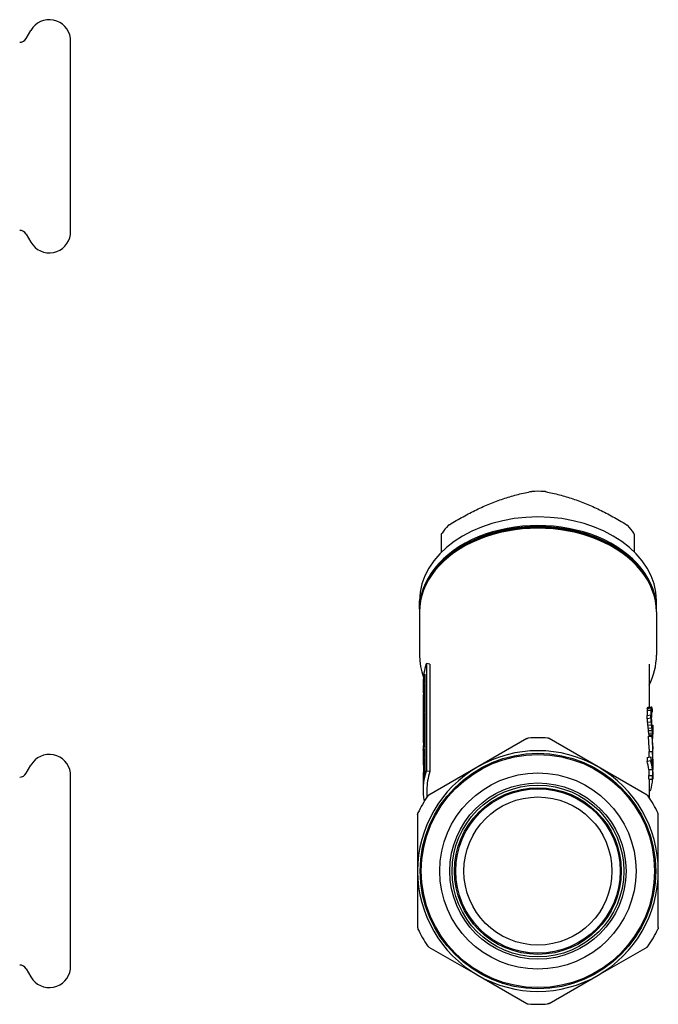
# Model space of a CAD drawing. Header units: millimetres. Extents: x 40 to 3637, y 48 to 329.
# Tile 4 of 4: x 359 to 445, y 194 to 327. Entities that reach past the tile are written whole.
import ezdxf

# ---------------------------------------------------------------- set-up
doc = ezdxf.new("R2010")
doc.units = ezdxf.units.MM
doc.layers.add('DETAIL', color=2, linetype='Continuous')

msp = doc.modelspace()

# ---------------------------------------------------------------- linework, layer by layer
at = {"layer": 'DETAIL'}
for p, q in [((359.7, 323.95), (360.33, 325.06)), ((365.71, 297.5), (365.71, 324)), ((359.7, 297.55), (360.33, 296.45)), ((415.81, 254.63), (415.81, 257.03)), ((441.81, 257.03), (441.81, 254.63)), ((412.81, 246.87), (412.81, 248.03)), ((444.81, 246.87), (444.81, 248.03)), ((412.81, 246.51), (412.81, 240.67)), ((444.81, 246.51), (444.81, 240.67)), ((413.74, 239.53), (413.74, 225.03)), ((414.23, 239.44), (413.74, 239.53)), ((414.23, 239.44), (414.23, 224.95)), ((443.81, 239.44), (443.81, 233.68)), ((413.53, 238.09), (413.53, 225.01)), ((413.31, 236.97), (413.31, 236.26)), ((413.53, 236.76), (413.42, 236.77)), ((413.42, 236.77), (413.42, 234.91)), ((413.37, 236.44), (413.37, 234.89)), ((413.37, 235.36), (413.31, 235.36)), ((413.31, 235.36), (413.31, 234.02)), ((413.31, 235.28), (413.31, 233.63)), ((413.53, 234.9), (413.42, 234.91)), ((413.53, 234.49), (413.42, 234.5)), ((413.42, 234.5), (413.42, 234.03)), ((413.31, 233.22), (413.31, 232.91)), ((413.53, 234.02), (413.42, 234.03)), ((413.53, 232.74), (413.42, 232.74)), ((413.42, 232.74), (413.42, 232.44)), ((443.56, 233.18), (444.05, 233.25)), ((443.56, 233.18), (443.56, 232.53)), ((443.58, 233.42), (444.07, 233.49)), ((443.62, 233.58), (444.11, 233.64)), ((443.66, 233.66), (444.15, 233.71)), ((444.07, 233.49), (444.05, 233.25)), ((444.05, 233.25), (444.05, 232.6)), ((444.17, 233.06), (444.15, 232.74)), ((444.15, 232.74), (444.15, 232.25)), ((444.17, 233.03), (444.24, 233.04)), ((444.18, 233.12), (444.21, 233.13)), ((444.24, 233.44), (444.24, 233.04)), ((413.31, 232.38), (413.31, 232.02)), ((413.31, 231.47), (413.31, 231.16)), ((413.53, 232.43), (413.42, 232.44)), ((413.53, 232.01), (413.42, 232.02)), ((413.42, 232.02), (413.42, 231.71)), ((413.53, 231.7), (413.42, 231.71)), ((443.56, 232.53), (444.05, 232.6)), ((443.58, 232.13), (444.07, 232.19)), ((443.62, 231.64), (444.11, 231.69)), ((444.07, 232.19), (444.05, 232.6)), ((444.17, 231.76), (444.15, 232.25)), ((413.31, 230.33), (413.31, 230.05)), ((413.32, 230.58), (413.32, 229.66)), ((413.53, 230.85), (413.34, 230.85)), ((413.34, 230.85), (413.34, 229.82)), ((413.53, 230.26), (413.42, 230.27)), ((413.42, 230.27), (413.42, 229.96)), ((443.66, 231.23), (444.15, 231.28)), ((443.7, 230.82), (444.2, 230.86)), ((443.74, 230.49), (444.24, 230.52)), ((443.78, 230.16), (444.28, 230.18)), ((444.21, 231.22), (444.24, 231.22)), ((444.21, 231.2), (444.31, 231.2)), ((444.24, 231.22), (444.24, 231.2)), ((444.25, 230.88), (444.31, 230.88)), ((444.3, 230.48), (444.31, 230.48)), ((444.31, 231.2), (444.31, 230.88)), ((444.31, 231.08), (444.31, 230)), ((444.31, 230.88), (444.31, 230.48)), ((413.31, 229.38), (413.31, 229.09)), ((413.53, 229.95), (413.42, 229.96)), ((413.53, 229.54), (413.42, 229.55)), ((413.42, 229.55), (413.42, 229.19)), ((413.53, 229.18), (413.42, 229.19)), ((427.29, 229.41), (420.69, 225.59)), ((436.94, 225.59), (430.33, 229.41)), ((443.73, 229.68), (444.23, 229.72)), ((443.75, 229.76), (444.25, 229.79)), ((443.8, 229.91), (444.3, 229.92)), ((443.81, 229.82), (444.31, 229.83)), ((443.81, 229.82), (443.81, 229.76)), ((444.27, 229.48), (444.31, 229.48)), ((413.31, 227.93), (413.31, 227.93)), ((413.31, 227.86), (413.31, 226.31)), ((413.38, 227.63), (413.31, 227.63)), ((413.31, 227.63), (413.31, 226.76)), ((413.53, 227.89), (413.42, 227.9)), ((413.42, 227.9), (413.42, 227.59)), ((413.53, 227.58), (413.42, 227.59)), ((443.77, 227.65), (444.27, 227.67)), ((443.77, 227.65), (443.77, 226.89)), ((443.81, 227.99), (443.81, 227.65)), ((444.27, 227.67), (444.27, 225.73)), ((444.31, 228.32), (444.31, 227.99)), ((413.34, 226.52), (413.34, 226.21)), ((413.37, 226.21), (413.34, 226.21)), ((413.37, 226.13), (413.37, 226.28)), ((413.37, 226.13), (413.37, 225.66)), ((413.53, 226.75), (413.39, 226.75)), ((413.53, 226.65), (413.41, 226.66)), ((413.42, 226.45), (413.41, 226.66)), ((413.53, 226.44), (413.42, 226.45)), ((413.42, 226.45), (413.42, 225.99)), ((443.56, 226.86), (444.05, 226.93)), ((443.56, 226.86), (443.56, 226.38)), ((443.56, 226.38), (444.05, 226.44)), ((444.05, 226.93), (444.05, 226.44)), ((444.31, 226.61), (444.31, 226.04)), ((444.31, 226.59), (444.31, 225.22)), ((359.7, 224.72), (360.33, 225.82)), ((365.71, 198.27), (365.71, 224.77)), ((413.36, 225.27), (413.34, 225.27)), ((413.34, 225.27), (413.34, 224.96)), ((413.34, 224.96), (413.34, 224.96)), ((413.37, 225.66), (413.37, 225.4)), ((413.51, 224.93), (413.37, 224.94)), ((413.53, 225.35), (413.39, 225.36)), ((413.42, 225.99), (413.41, 225.68)), ((413.53, 225.67), (413.41, 225.68)), ((413.53, 225.98), (413.42, 225.99)), ((414.23, 224.95), (413.74, 225.03)), ((420.69, 225.59), (414.08, 221.78)), ((443.54, 221.78), (436.94, 225.59)), ((443.77, 225.22), (444.27, 225.24)), ((443.77, 225.22), (443.77, 224.41)), ((444.27, 225.24), (444.27, 224.43)), ((444.31, 224.92), (444.31, 224.43)), ((413.31, 224.2), (413.31, 223.89)), ((413.39, 224.29), (413.32, 224.29)), ((413.45, 224.61), (413.34, 224.62)), ((443.77, 224.41), (444.27, 224.43)), ((443.81, 223.91), (444.31, 223.92)), ((443.81, 223.91), (443.81, 221.47)), ((444.31, 224.73), (444.31, 223.92)), ((413.31, 223.18), (413.31, 222.47)), ((413.81, 222.47), (413.81, 221.47)), ((443.81, 222.45), (444.05, 222.42)), ((412.56, 219.15), (412.56, 211.52)), ((445.06, 211.52), (445.06, 219.15)), ((412.56, 211.52), (412.56, 203.89)), ((445.06, 203.89), (445.06, 211.52)), ((414.08, 201.26), (420.69, 197.45)), ((436.94, 197.45), (443.54, 201.26)), ((359.7, 198.32), (360.33, 197.22)), ((420.69, 197.45), (427.29, 193.63)), ((430.33, 193.63), (436.94, 197.45))]:
    msp.add_line(p, q, dxfattribs=at)
at = {"layer": 'DETAIL', "flags": 128}
for points in [[(422.31, 261.12), (422.54, 261.21), (422.76, 261.3), (422.99, 261.39), (423.21, 261.47), (423.44, 261.55), (423.66, 261.64), (423.89, 261.71), (424.11, 261.79), (424.34, 261.86), (424.57, 261.94), (424.79, 262.01), (425.02, 262.07), (425.24, 262.14), (425.47, 262.21), (425.7, 262.27), (425.92, 262.33), (426.15, 262.39), (426.38, 262.45), (426.61, 262.5), (426.84, 262.56), (427.07, 262.61), (427.3, 262.66), (427.54, 262.71), (427.77, 262.76)], [(427.77, 262.76), (427.78, 262.76), (427.79, 262.76), (427.8, 262.76), (427.81, 262.77), (427.82, 262.77), (427.83, 262.77), (427.84, 262.77), (427.84, 262.77), (427.85, 262.77), (427.86, 262.77), (427.87, 262.78), (427.88, 262.78), (427.89, 262.78), (427.9, 262.78), (427.91, 262.78), (427.92, 262.78), (427.93, 262.78), (427.94, 262.78), (427.95, 262.78), (427.96, 262.78), (427.97, 262.78), (427.98, 262.78), (427.99, 262.78), (427.99, 262.79)], [(429.85, 262.76), (429.84, 262.76), (429.84, 262.76), (429.83, 262.76), (429.82, 262.77), (429.81, 262.77), (429.8, 262.77), (429.79, 262.77), (429.78, 262.77), (429.77, 262.77), (429.76, 262.77), (429.75, 262.78), (429.74, 262.78), (429.74, 262.78), (429.73, 262.78), (429.72, 262.78), (429.71, 262.78), (429.7, 262.78), (429.69, 262.78), (429.68, 262.78), (429.67, 262.78), (429.66, 262.78), (429.65, 262.78), (429.64, 262.78), (429.63, 262.79)], [(429.85, 262.76), (430.09, 262.71), (430.32, 262.66), (430.55, 262.61), (430.79, 262.56), (431.02, 262.5), (431.25, 262.45), (431.48, 262.39), (431.7, 262.33), (431.93, 262.27), (432.16, 262.21), (432.38, 262.14), (432.61, 262.07), (432.84, 262.01), (433.06, 261.94), (433.29, 261.86), (433.51, 261.79), (433.74, 261.71), (433.96, 261.64), (434.19, 261.55), (434.41, 261.47), (434.64, 261.39), (434.86, 261.3), (435.09, 261.21), (435.31, 261.12)], [(416.85, 258.3), (417.09, 258.44), (417.32, 258.59), (417.55, 258.72), (417.79, 258.86), (418.02, 258.99), (418.25, 259.13), (418.48, 259.26), (418.7, 259.38), (418.93, 259.51), (419.16, 259.63), (419.38, 259.75), (419.61, 259.87), (419.84, 259.98), (420.06, 260.1), (420.29, 260.21), (420.51, 260.32), (420.74, 260.43), (420.96, 260.53), (421.19, 260.64), (421.41, 260.74), (421.64, 260.84), (421.86, 260.93), (422.09, 261.03), (422.31, 261.12)], [(435.31, 261.12), (435.54, 261.03), (435.76, 260.93), (435.99, 260.84), (436.21, 260.74), (436.44, 260.64), (436.66, 260.53), (436.89, 260.43), (437.11, 260.32), (437.34, 260.21), (437.57, 260.1), (437.79, 259.98), (438.02, 259.87), (438.24, 259.75), (438.47, 259.63), (438.7, 259.51), (438.92, 259.38), (439.15, 259.26), (439.38, 259.13), (439.61, 258.99), (439.84, 258.86), (440.07, 258.72), (440.3, 258.59), (440.54, 258.44), (440.77, 258.3)], [(416.85, 258.3), (416.84, 258.3), (416.84, 258.29), (416.83, 258.29), (416.82, 258.28), (416.81, 258.27), (416.8, 258.27), (416.8, 258.26), (416.79, 258.26), (416.78, 258.25), (416.77, 258.25), (416.77, 258.24), (416.76, 258.24), (416.75, 258.23), (416.74, 258.22), (416.74, 258.22), (416.73, 258.21), (416.73, 258.21), (416.72, 258.2), (416.71, 258.2), (416.71, 258.19), (416.7, 258.18), (416.7, 258.18), (416.69, 258.17), (416.68, 258.17)], [(440.77, 258.3), (440.78, 258.3), (440.79, 258.29), (440.8, 258.29), (440.81, 258.28), (440.81, 258.27), (440.82, 258.27), (440.83, 258.26), (440.84, 258.26), (440.85, 258.25), (440.85, 258.25), (440.86, 258.24), (440.87, 258.24), (440.87, 258.23), (440.88, 258.22), (440.89, 258.22), (440.89, 258.21), (440.9, 258.21), (440.91, 258.2), (440.91, 258.2), (440.92, 258.19), (440.92, 258.18), (440.93, 258.18), (440.94, 258.17), (440.94, 258.17)], [(415.81, 257.03), (415.81, 257.03), (415.81, 257.04), (415.81, 257.04), (415.81, 257.05), (415.82, 257.05), (415.82, 257.06), (415.82, 257.07), (415.82, 257.07), (415.82, 257.08), (415.82, 257.08), (415.82, 257.09), (415.83, 257.09), (415.83, 257.1), (415.83, 257.11), (415.83, 257.11), (415.84, 257.12), (415.84, 257.12), (415.84, 257.13), (415.85, 257.14), (415.85, 257.14), (415.85, 257.15), (415.86, 257.15), (415.86, 257.16), (415.87, 257.17)], [(441.81, 257.03), (441.81, 257.03), (441.81, 257.04), (441.81, 257.04), (441.81, 257.05), (441.81, 257.05), (441.81, 257.06), (441.81, 257.07), (441.81, 257.07), (441.81, 257.08), (441.8, 257.08), (441.8, 257.09), (441.8, 257.09), (441.8, 257.1), (441.79, 257.11), (441.79, 257.11), (441.79, 257.12), (441.79, 257.12), (441.78, 257.13), (441.78, 257.14), (441.78, 257.14), (441.77, 257.15), (441.77, 257.15), (441.76, 257.16), (441.76, 257.17)], [(412.81, 240.67), (412.85, 239.91), (412.95, 239.16), (413.11, 238.42), (413.35, 237.68)], [(443.81, 236.61), (444.04, 237.1), (444.25, 237.59), (444.42, 238.09), (444.56, 238.6), (444.67, 239.11), (444.75, 239.63), (444.8, 240.15), (444.81, 240.67)], [(413.42, 234.03), (413.41, 233.94), (413.4, 233.84), (413.39, 233.74), (413.38, 233.64), (413.37, 233.54), (413.37, 233.45), (413.36, 233.35), (413.35, 233.25), (413.35, 233.15), (413.34, 233.05), (413.34, 232.96), (413.33, 232.86), (413.33, 232.76), (413.32, 232.66), (413.32, 232.56), (413.32, 232.47), (413.32, 232.37), (413.31, 232.27), (413.31, 232.17), (413.31, 232.07), (413.31, 231.97), (413.31, 231.88), (413.31, 231.78), (413.32, 231.68)], [(413.37, 233.81), (413.36, 233.75), (413.36, 233.69), (413.35, 233.63), (413.35, 233.57), (413.35, 233.51), (413.34, 233.45), (413.34, 233.39), (413.34, 233.33), (413.33, 233.27), (413.33, 233.21), (413.33, 233.15), (413.33, 233.09), (413.32, 233.03), (413.32, 232.97), (413.32, 232.91), (413.32, 232.85), (413.32, 232.8), (413.32, 232.74), (413.32, 232.68), (413.31, 232.62), (413.31, 232.56), (413.31, 232.5), (413.31, 232.44), (413.31, 232.38)], [(443.58, 233.42), (443.58, 233.41), (443.58, 233.4), (443.58, 233.39), (443.58, 233.38), (443.58, 233.37), (443.57, 233.36), (443.57, 233.35), (443.57, 233.34), (443.57, 233.33), (443.57, 233.32), (443.57, 233.31), (443.57, 233.3), (443.57, 233.29), (443.57, 233.28), (443.57, 233.27), (443.57, 233.26), (443.57, 233.25), (443.56, 233.24), (443.56, 233.23), (443.56, 233.22), (443.56, 233.21), (443.56, 233.2), (443.56, 233.19), (443.56, 233.18)], [(444.18, 233.13), (444.18, 233.13), (444.18, 233.13), (444.18, 233.12), (444.18, 233.12), (444.18, 233.12), (444.18, 233.12), (444.18, 233.11), (444.18, 233.11), (444.18, 233.11), (444.18, 233.1), (444.18, 233.1), (444.18, 233.1), (444.18, 233.09), (444.17, 233.09), (444.17, 233.09), (444.17, 233.08), (444.17, 233.08), (444.17, 233.08), (444.17, 233.07), (444.17, 233.07), (444.17, 233.07), (444.17, 233.06), (444.17, 233.06), (444.17, 233.06)], [(443.58, 232.13), (443.58, 232.14), (443.58, 232.16), (443.58, 232.18), (443.58, 232.19), (443.58, 232.21), (443.57, 232.23), (443.57, 232.25), (443.57, 232.26), (443.57, 232.28), (443.57, 232.3), (443.57, 232.31), (443.57, 232.33), (443.57, 232.35), (443.57, 232.36), (443.57, 232.38), (443.57, 232.4), (443.57, 232.42), (443.56, 232.43), (443.56, 232.45), (443.56, 232.47), (443.56, 232.48), (443.56, 232.5), (443.56, 232.52), (443.56, 232.53)], [(444.18, 231.51), (444.18, 231.52), (444.18, 231.53), (444.18, 231.54), (444.18, 231.56), (444.18, 231.57), (444.18, 231.58), (444.18, 231.59), (444.18, 231.6), (444.18, 231.61), (444.18, 231.62), (444.18, 231.63), (444.18, 231.64), (444.18, 231.65), (444.17, 231.66), (444.17, 231.67), (444.17, 231.68), (444.17, 231.69), (444.17, 231.7), (444.17, 231.71), (444.17, 231.72), (444.17, 231.73), (444.17, 231.74), (444.17, 231.75), (444.17, 231.76)], [(427.29, 229.41), (427.3, 229.41), (427.31, 229.42), (427.32, 229.42), (427.33, 229.43), (427.34, 229.43), (427.35, 229.43), (427.35, 229.44), (427.36, 229.44), (427.37, 229.44), (427.38, 229.45), (427.39, 229.45), (427.4, 229.45), (427.41, 229.46), (427.42, 229.46), (427.43, 229.46), (427.43, 229.46), (427.44, 229.46), (427.45, 229.47), (427.46, 229.47), (427.47, 229.47), (427.48, 229.47), (427.49, 229.47), (427.5, 229.47), (427.51, 229.47)], [(430.33, 229.41), (430.32, 229.41), (430.32, 229.42), (430.31, 229.42), (430.3, 229.43), (430.29, 229.43), (430.28, 229.43), (430.27, 229.44), (430.26, 229.44), (430.25, 229.44), (430.25, 229.45), (430.24, 229.45), (430.23, 229.45), (430.22, 229.46), (430.21, 229.46), (430.2, 229.46), (430.19, 229.46), (430.18, 229.46), (430.17, 229.47), (430.16, 229.47), (430.16, 229.47), (430.15, 229.47), (430.14, 229.47), (430.13, 229.47), (430.12, 229.47)], [(443.81, 227.99), (443.81, 228.07), (443.81, 228.14), (443.81, 228.21), (443.81, 228.28), (443.81, 228.35), (443.81, 228.42), (443.81, 228.49), (443.8, 228.56), (443.8, 228.63), (443.8, 228.7), (443.8, 228.77), (443.79, 228.84), (443.79, 228.91), (443.78, 228.98), (443.78, 229.05), (443.78, 229.12), (443.77, 229.19), (443.77, 229.26), (443.76, 229.33), (443.76, 229.4), (443.75, 229.47), (443.74, 229.54), (443.74, 229.61), (443.73, 229.68)], [(444.3, 227.32), (444.3, 227.42), (444.31, 227.52), (444.31, 227.62), (444.31, 227.72), (444.31, 227.82), (444.31, 227.92), (444.31, 228.02), (444.31, 228.12), (444.31, 228.22), (444.31, 228.32), (444.31, 228.42), (444.31, 228.52), (444.3, 228.62), (444.3, 228.72), (444.29, 228.82), (444.29, 228.92), (444.28, 229.02), (444.28, 229.12), (444.27, 229.22), (444.26, 229.32), (444.25, 229.42), (444.25, 229.52), (444.24, 229.62), (444.23, 229.72)], [(444.31, 228.32), (444.31, 228.38), (444.31, 228.44), (444.31, 228.51), (444.31, 228.57), (444.31, 228.63), (444.31, 228.69), (444.31, 228.75), (444.31, 228.81), (444.3, 228.87), (444.3, 228.93), (444.3, 229), (444.3, 229.06), (444.29, 229.12), (444.29, 229.18), (444.29, 229.24), (444.29, 229.3), (444.28, 229.36), (444.28, 229.42), (444.27, 229.48), (444.27, 229.55), (444.27, 229.61), (444.26, 229.67), (444.26, 229.73), (444.25, 229.79)], [(413.31, 227.83), (413.31, 227.84), (413.31, 227.84), (413.31, 227.84), (413.31, 227.85), (413.31, 227.85), (413.31, 227.86), (413.31, 227.86), (413.31, 227.86), (413.31, 227.87), (413.31, 227.87), (413.31, 227.88), (413.31, 227.88), (413.31, 227.89), (413.31, 227.89), (413.31, 227.89), (413.31, 227.9), (413.31, 227.9), (413.31, 227.91), (413.31, 227.91), (413.31, 227.91), (413.31, 227.92), (413.31, 227.92), (413.31, 227.93), (413.31, 227.93)], [(413.37, 226.28), (413.36, 226.28), (413.36, 226.28), (413.36, 226.29), (413.36, 226.29), (413.36, 226.29), (413.36, 226.29), (413.36, 226.29), (413.36, 226.29), (413.36, 226.3), (413.36, 226.3), (413.36, 226.3), (413.36, 226.3), (413.36, 226.3), (413.36, 226.31), (413.36, 226.31), (413.36, 226.31), (413.36, 226.31), (413.36, 226.31), (413.36, 226.32), (413.36, 226.32), (413.35, 226.32), (413.35, 226.32), (413.35, 226.32), (413.35, 226.33)], [(413.41, 226.66), (413.41, 226.66), (413.41, 226.67), (413.41, 226.67), (413.41, 226.67), (413.41, 226.68), (413.41, 226.68), (413.41, 226.69), (413.4, 226.69), (413.4, 226.69), (413.4, 226.7), (413.4, 226.7), (413.4, 226.71), (413.4, 226.71), (413.4, 226.71), (413.4, 226.72), (413.4, 226.72), (413.4, 226.73), (413.4, 226.73), (413.4, 226.73), (413.4, 226.74), (413.4, 226.74), (413.39, 226.75), (413.39, 226.75), (413.39, 226.75)], [(444.31, 226.61), (444.31, 226.63), (444.31, 226.66), (444.31, 226.68), (444.31, 226.7), (444.31, 226.73), (444.31, 226.75), (444.31, 226.77), (444.31, 226.79), (444.31, 226.82), (444.31, 226.84), (444.31, 226.86), (444.31, 226.89), (444.31, 226.91), (444.31, 226.93), (444.31, 226.95), (444.31, 226.98), (444.31, 227), (444.31, 227.02), (444.31, 227.05), (444.31, 227.07), (444.31, 227.09), (444.31, 227.12), (444.31, 227.14), (444.31, 227.16)], [(444.31, 225.49), (444.31, 225.53), (444.31, 225.58), (444.31, 225.63), (444.31, 225.67), (444.31, 225.72), (444.31, 225.76), (444.31, 225.81), (444.31, 225.86), (444.31, 225.9), (444.31, 225.95), (444.31, 226), (444.31, 226.04), (444.31, 226.09), (444.31, 226.13), (444.31, 226.18), (444.31, 226.23), (444.31, 226.27), (444.31, 226.32), (444.31, 226.36), (444.31, 226.41), (444.31, 226.46), (444.31, 226.5), (444.31, 226.55), (444.31, 226.59)], [(413.37, 225.4), (413.36, 225.39), (413.36, 225.38), (413.36, 225.37), (413.36, 225.36), (413.36, 225.35), (413.36, 225.34), (413.36, 225.33), (413.36, 225.32), (413.36, 225.3), (413.36, 225.29), (413.36, 225.28), (413.36, 225.27), (413.36, 225.26), (413.36, 225.25), (413.36, 225.24), (413.36, 225.23), (413.36, 225.22), (413.36, 225.21), (413.36, 225.19), (413.36, 225.18), (413.35, 225.17), (413.35, 225.16), (413.35, 225.15), (413.35, 225.14)], [(413.41, 225.68), (413.41, 225.66), (413.41, 225.65), (413.41, 225.64), (413.41, 225.63), (413.41, 225.61), (413.41, 225.6), (413.41, 225.59), (413.4, 225.57), (413.4, 225.56), (413.4, 225.55), (413.4, 225.53), (413.4, 225.52), (413.4, 225.51), (413.4, 225.49), (413.4, 225.48), (413.4, 225.47), (413.4, 225.45), (413.4, 225.44), (413.4, 225.43), (413.4, 225.42), (413.4, 225.4), (413.39, 225.39), (413.39, 225.38), (413.39, 225.36)], [(414.08, 221.78), (414.07, 221.78), (414.07, 221.77), (414.06, 221.76), (414.05, 221.76), (414.04, 221.75), (414.03, 221.75), (414.03, 221.74), (414.02, 221.74), (414.01, 221.73), (414, 221.72), (414, 221.72), (413.99, 221.71), (413.98, 221.71), (413.98, 221.7), (413.97, 221.69), (413.96, 221.69), (413.96, 221.68), (413.95, 221.67), (413.95, 221.66), (413.94, 221.66), (413.93, 221.65), (413.93, 221.64), (413.92, 221.64), (413.92, 221.63)], [(443.54, 221.78), (443.55, 221.78), (443.56, 221.77), (443.57, 221.76), (443.58, 221.76), (443.58, 221.75), (443.59, 221.75), (443.6, 221.74), (443.61, 221.74), (443.61, 221.73), (443.62, 221.72), (443.63, 221.72), (443.64, 221.71), (443.64, 221.71), (443.65, 221.7), (443.66, 221.69), (443.66, 221.69), (443.67, 221.68), (443.67, 221.67), (443.68, 221.66), (443.69, 221.66), (443.69, 221.65), (443.7, 221.64), (443.7, 221.64), (443.71, 221.63)], [(412.56, 219.15), (412.56, 219.16), (412.56, 219.17), (412.56, 219.18), (412.56, 219.19), (412.57, 219.2), (412.57, 219.21), (412.57, 219.22), (412.57, 219.22), (412.57, 219.23), (412.57, 219.24), (412.57, 219.25), (412.58, 219.26), (412.58, 219.27), (412.58, 219.28), (412.58, 219.29), (412.59, 219.3), (412.59, 219.31), (412.59, 219.32), (412.59, 219.32), (412.6, 219.33), (412.6, 219.34), (412.61, 219.35), (412.61, 219.36), (412.61, 219.37)], [(445.06, 219.15), (445.06, 219.16), (445.06, 219.17), (445.06, 219.18), (445.06, 219.19), (445.06, 219.2), (445.06, 219.21), (445.06, 219.22), (445.06, 219.22), (445.06, 219.23), (445.05, 219.24), (445.05, 219.25), (445.05, 219.26), (445.05, 219.27), (445.05, 219.28), (445.04, 219.29), (445.04, 219.3), (445.04, 219.31), (445.03, 219.32), (445.03, 219.32), (445.03, 219.33), (445.02, 219.34), (445.02, 219.35), (445.02, 219.36), (445.01, 219.37)], [(412.56, 203.89), (412.56, 203.88), (412.56, 203.87), (412.56, 203.86), (412.56, 203.85), (412.57, 203.85), (412.57, 203.84), (412.57, 203.83), (412.57, 203.82), (412.57, 203.81), (412.57, 203.8), (412.57, 203.79), (412.58, 203.78), (412.58, 203.77), (412.58, 203.76), (412.58, 203.75), (412.59, 203.74), (412.59, 203.74), (412.59, 203.73), (412.59, 203.72), (412.6, 203.71), (412.6, 203.7), (412.61, 203.69), (412.61, 203.68), (412.61, 203.67)], [(445.06, 203.89), (445.06, 203.88), (445.06, 203.87), (445.06, 203.86), (445.06, 203.85), (445.06, 203.85), (445.06, 203.84), (445.06, 203.83), (445.06, 203.82), (445.06, 203.81), (445.05, 203.8), (445.05, 203.79), (445.05, 203.78), (445.05, 203.77), (445.05, 203.76), (445.04, 203.75), (445.04, 203.74), (445.04, 203.74), (445.03, 203.73), (445.03, 203.72), (445.03, 203.71), (445.02, 203.7), (445.02, 203.69), (445.02, 203.68), (445.01, 203.67)], [(414.08, 201.26), (414.07, 201.27), (414.07, 201.27), (414.06, 201.28), (414.05, 201.28), (414.04, 201.29), (414.03, 201.29), (414.03, 201.3), (414.02, 201.31), (414.01, 201.31), (414, 201.32), (414, 201.32), (413.99, 201.33), (413.98, 201.34), (413.98, 201.34), (413.97, 201.35), (413.96, 201.36), (413.96, 201.36), (413.95, 201.37), (413.95, 201.38), (413.94, 201.38), (413.93, 201.39), (413.93, 201.4), (413.92, 201.41), (413.92, 201.41)], [(443.54, 201.26), (443.55, 201.27), (443.56, 201.27), (443.57, 201.28), (443.58, 201.28), (443.58, 201.29), (443.59, 201.29), (443.6, 201.3), (443.61, 201.31), (443.61, 201.31), (443.62, 201.32), (443.63, 201.32), (443.64, 201.33), (443.64, 201.34), (443.65, 201.34), (443.66, 201.35), (443.66, 201.36), (443.67, 201.36), (443.67, 201.37), (443.68, 201.38), (443.69, 201.38), (443.69, 201.39), (443.7, 201.4), (443.7, 201.41), (443.71, 201.41)], [(427.29, 193.63), (427.3, 193.63), (427.31, 193.62), (427.32, 193.62), (427.33, 193.62), (427.34, 193.61), (427.35, 193.61), (427.35, 193.6), (427.36, 193.6), (427.37, 193.6), (427.38, 193.59), (427.39, 193.59), (427.4, 193.59), (427.41, 193.59), (427.42, 193.58), (427.43, 193.58), (427.43, 193.58), (427.44, 193.58), (427.45, 193.58), (427.46, 193.57), (427.47, 193.57), (427.48, 193.57), (427.49, 193.57), (427.5, 193.57), (427.51, 193.57)], [(430.33, 193.63), (430.32, 193.63), (430.32, 193.62), (430.31, 193.62), (430.3, 193.62), (430.29, 193.61), (430.28, 193.61), (430.27, 193.6), (430.26, 193.6), (430.25, 193.6), (430.25, 193.59), (430.24, 193.59), (430.23, 193.59), (430.22, 193.59), (430.21, 193.58), (430.2, 193.58), (430.19, 193.58), (430.18, 193.58), (430.17, 193.58), (430.16, 193.57), (430.16, 193.57), (430.15, 193.57), (430.14, 193.57), (430.13, 193.57), (430.12, 193.57)]]:
    msp.add_lwpolyline(points, dxfattribs=at)
at = {"layer": 'DETAIL'}
for radius in [15.9, 15.75, 13.25, 11.9, 11.6, 11.26, 11.1, 10]:
    msp.add_circle((428.81, 211.52), radius, dxfattribs=at)
for centre, radius, start, end in [((362.84, 323.61), 2.89, 78.9193, 149.9999), ((362.84, 323.61), 2.89, 7.84, 78.9184), ((358.83, 324.45), 1, 269.9852, 329.9991), ((358.83, 297.05), 1, 30.0009, 90.0148), ((362.84, 297.9), 2.89, 281.0816, 352.16), ((362.84, 297.9), 2.89, 210.0001, 281.0807), ((428.81, 211.52), 18, 85.8419, 94.1581), ((428.81, 211.52), 16.25, 60, 120), ((362.84, 224.38), 2.89, 78.9193, 149.9999), ((362.84, 224.38), 2.89, 7.84, 78.9184), ((428.81, 211.52), 16.25, 120, 180), ((428.81, 211.52), 16.25, 0, 60), ((358.83, 225.22), 1, 269.9852, 329.9991), ((428.81, 211.52), 18, 145.8419, 154.1581), ((428.81, 211.52), 18, 25.8419, 34.1581), ((428.81, 211.52), 16.25, 180, 240), ((428.81, 211.52), 16.25, 300, 0), ((428.81, 211.52), 18, 205.8419, 214.1581), ((428.81, 211.52), 18, 325.8419, 334.1581), ((358.83, 197.82), 1, 30.0009, 90.0148), ((362.84, 198.67), 2.89, 281.0816, 352.16), ((362.84, 198.67), 2.89, 210.0001, 281.0807), ((428.81, 211.52), 16.25, 240, 300), ((428.81, 211.52), 18, 265.8419, 274.1581)]:
    msp.add_arc(centre, radius, start, end, dxfattribs=at)
for centre, major_axis, ratio, start_param, end_param in [((428.81, 252.55), (-14.5, 0), 0.707107, 4.655936, 4.768842), ((428.81, 248.03), (-16, 0), 0.707107, 3.141593, 6.283185), ((428.81, 246.87), (-16, 0), 0.707107, 3.125967, 6.298811), ((428.81, 246.8), (-15.9, 0), 0.707107, 3.382116, 6.042662), ((428.81, 252.55), (14.5, 0), 0.707107, 2.561541, 2.674447), ((428.81, 252.55), (14.5, 0), 0.707107, 0.467146, 0.580051), ((428.81, 246.51), (16, 0), 0.707107, 0, 3.141593), ((428.81, 246.8), (-15.75, 0), 0.707107, 3.80685, 5.617928), ((428.81, 236.97), (-15.5, 0), 0.707107, 6.047681, 6.283185), ((428.81, 236.26), (-15.5, 0), 0.707107, 6.115737, 6.365237), ((428.81, 235.49), (-15.5, 0), 0.707107, 6.166252, 6.196196), ((428.81, 233.63), (-15.5, 0), 0.707107, 6.166252, 6.302004), ((428.81, 235.28), (-15.5, 0), 0.707107, 6.275738, 6.283185), ((428.81, 233.94), (-15.5, 0), 0.707107, 6.196196, 6.275738), ((428.81, 233.22), (-15.5, 0), 0.707107, 6.166252, 6.283185), ((428.81, 232.91), (-15.5, 0), 0.707107, 6.201179, 6.301901), ((428.81, 231.47), (-15.5, 0), 0.707107, 6.166252, 6.283185), ((373.7, 235.17), (70.11, 0), 0.308177, 6.202279, 6.209641), ((397.57, 234.37), (46.24, 0), 0.186541, 6.19226, 6.201288), ((375.48, 235.17), (68.83, 0), 0.295395, 6.200172, 6.207724), ((398.58, 234.37), (45.73, 0), 0.171445, 6.190233, 6.19946), ((422.79, 233.13), (21.52, 0), 0.220162, 0.102621, 0.122685), ((415.2, 233.06), (29.11, 0), 0.026905, 0.082452, 0.093941), ((427.29, 232.71), (17.02, 0), 0.461296, 0.093163, 0.115639), ((425.39, 232.47), (18.92, 0), 0.336255, 0.088317, 0.102526), ((428.81, 231.16), (-15.5, 0), 0.707107, 6.166252, 6.315601), ((430.42, 230.33), (-17.11, 0), 0.890043, 6.171887, 6.283185), ((430.34, 230.03), (-17.03, 0), 0.887246, 6.17164, 6.228712), ((373.7, 226.74), (70.11, 0), 0.951329, 0.073541, 0.080903), ((397.57, 227.51), (46.24, 0), 0.982447, 0.081893, 0.090921), ((375.48, 226.74), (68.83, 0), 0.955375, 0.075458, 0.083011), ((398.58, 227.51), (45.73, 0), 0.985194, 0.083721, 0.092948), ((415.2, 228.78), (29.11, 0), 0.999638, 0.082468, 0.093957), ((430.36, 230.05), (-17.04, 0), 0.887246, 6.247672, 6.324849), ((430.34, 229.4), (-17.03, 0), 0.461296, 6.171645, 6.228716), ((422.59, 228.71), (21.22, 0), 0.978637, 0.101655, 0.121533), ((427.24, 229.12), (16.57, 0), 0.891609, 0.09288, 0.11529), ((428.81, 229.45), (15, 0), 0.707107, 0.066361, 0.097673), ((427.92, 229.63), (15.9, 0), 0.518698, 0.034107, 0.064462), ((422.79, 228.71), (21.52, 0), 0.975463, 0.102625, 0.122689), ((427.29, 229.12), (17.02, 0), 0.887246, 0.093164, 0.11564), ((425.39, 229.36), (18.92, 0), 0.941771, 0.088318, 0.102526), ((428.81, 229.86), (15.5, 0), 0.707107, 0.066361, 0.097673), ((428.81, 229.45), (15.5, 0), 0.707107, 0.066361, 0.097673), ((425.35, 230.2), (18.97, 0), 0.336255, 0.031733, 0.059984), ((427.95, 229.63), (16.37, 0), 0.525065, 0.034168, 0.064578), ((397.53, 230.57), (46.78, 0), 0.171445, 6.262976, 6.271962), ((428.81, 231.08), (15.5, 0), 0.707107, 0, 0.011702), ((430.42, 229.09), (-17.11, 0), 0.455876, 6.171887, 6.338301), ((430.36, 229.38), (-17.04, 0), 0.461296, 6.247664, 6.283184), ((430.93, 227.8), (-17.62, 0), 0.908832, 6.173501, 6.280862), ((430.82, 227.45), (-17.51, 0), 0.905189, 6.173154, 6.271516), ((396.92, 230.2), (46.9, 0), 0.186541, 6.223654, 6.232535), ((422.43, 229.78), (21.39, 0), 0.205596, 0.009799, 0.029406), ((397.94, 230.2), (46.37, 0), 0.171445, 6.222323, 6.231401), ((422.63, 229.78), (21.68, 0), 0.220162, 0.009893, 0.029689), ((422.64, 229.97), (21.67, 0), 0.975463, 6.242527, 6.260096), ((341.83, 230), (102.48, 0), 0.376452, 6.278634, 6.283185), ((404.08, 230.16), (40.23, 0), 0.993295, 6.266237, 6.274908), ((428.81, 226.31), (-15.5, 0), 0.707107, 6.166252, 6.365334), ((428.81, 226.62), (-15.5, 0), 0.707107, 6.166252, 6.270774), ((428.81, 226.86), (15.5, 0), 0.707107, 0.027308, 0.074181), ((429.37, 226.02), (-16.05, 0), 0.563076, 6.202607, 6.227059), ((430.35, 225.79), (-17.04, 0), 0.461296, 6.214472, 6.22871), ((442.55, 226.7), (-29.24, 0), 0.026905, 6.209064, 6.223598), ((428.81, 224.43), (15, 0), 0.707107, 0.074181, 0.184376), ((428.81, 224.92), (15.5, 0), 0.707107, 0.074181, 0.184376), ((428.81, 224.43), (15.5, 0), 0.707107, 0.074181, 0.184376), ((428.81, 222.47), (-15.5, 0), 0.707107, 6.047681, 6.424451), ((428.81, 223.18), (-15.5, 0), 0.707107, 6.115737, 6.283185), ((429.68, 224.1), (-16.37, 0), 0.851062, 6.227597, 6.246945), ((434.96, 223.85), (-21.65, 0), 0.975463, 6.222243, 6.234876), ((430.35, 225.79), (-17.04, 0), 0.887246, 0.054476, 0.057111), ((432.27, 223.62), (-18.95, 0), 0.941771, 6.209046, 6.227056), ((442.55, 223.2), (-29.24, 0), 0.999638, 6.209045, 6.223579), ((428.81, 222.47), (-15, 0), 0.707107, 6.047681, 6.283185), ((428.81, 224.92), (15.5, 0), 0.707107, 0, 0.027308), ((428.81, 224.2), (-15.5, 0), 0.707107, 6.245943, 6.283185), ((428.81, 223.89), (-15.5, 0), 0.707107, 6.245943, 6.315449), ((429.37, 223.81), (-16.05, 0), 0.826405, 6.222172, 6.246593), ((428.81, 223.62), (15, 0), 0.707107, 0.027308, 0.074181), ((428.81, 224.43), (15.5, 0), 0.707107, 6.098809, 6.236529), ((428.81, 223.62), (15.5, 0), 0.707107, 0.027308, 0.074181), ((428.81, 224.43), (15.5, 0), 0.707107, 6.255877, 6.310494)]:
    msp.add_ellipse(centre, major_axis=major_axis, ratio=ratio, start_param=start_param, end_param=end_param, dxfattribs=at)

doc.saveas('drawing.dxf')
